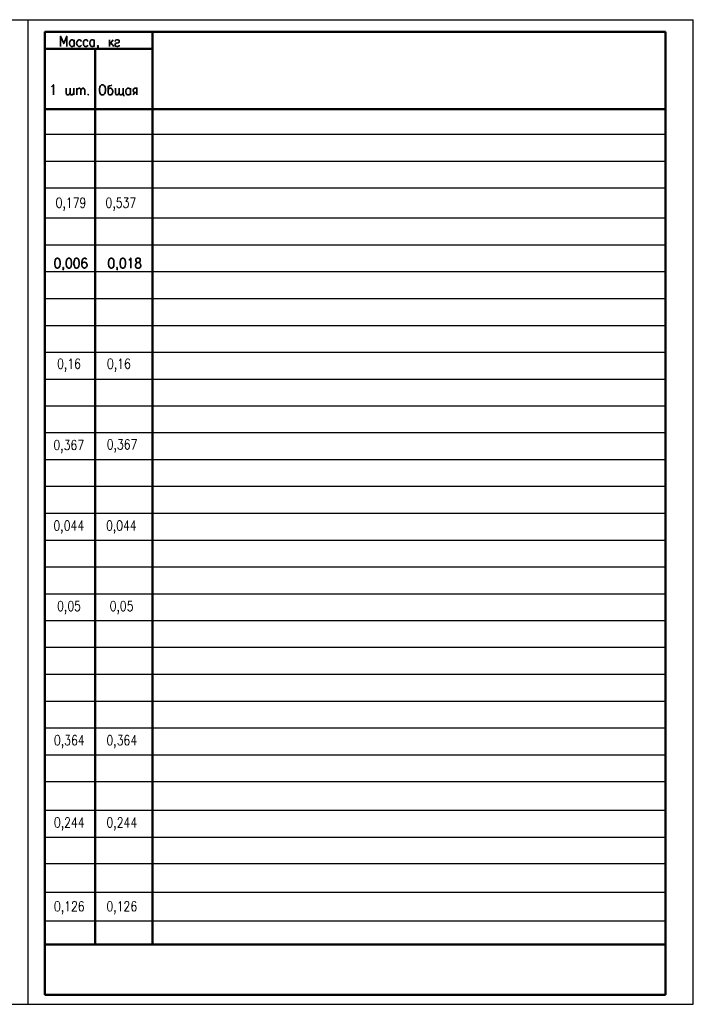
# Model space of a CAD drawing. Extents: x -412 to 8, y 8 to 305.
# Tile 2 of 2: x -195 to 8, y 8 to 305. Entities that reach past the tile are written whole.
import ezdxf

# ---------------------------------------------------------------- set-up
doc = ezdxf.new("R2010")
doc.units = 0
doc.layers.get('0').update_dxf_attribs({"lineweight": 25})
doc.layers.add('Text', color=3, linetype='Continuous')
doc.styles.add('Style1', font='romans.shx', dxfattribs={"width": 0.8})

msp = doc.modelspace()

# ---------------------------------------------------------------- linework, layer by layer
for p, q in [((-411.64, 305.22), (8.36, 305.22)), ((8.36, 8.22), (8.36, 305.22)), ((-411.64, 8.22), (8.36, 8.22))]:
    msp.add_line(p, q)
at = {"color": 7, "lineweight": 25}
for p, q in [((-192.36, 8.22), (-192.36, 305.22)), ((8.36, 8.22), (8.36, 305.31))]:
    msp.add_line(p, q, dxfattribs=at)
at = {"color": 7, "lineweight": 50}
for p, q in [((-187.28, 301.61), (-187.28, 11.12)), ((-154.86, 301.61), (-154.86, 26.28)), ((-154.86, 301.61), (-154.86, 296.53)), ((0, 11.12), (0, 301.61)), ((-172.13, 296.53), (-172.13, 26.28)), ((0, 11.12), (-187.28, 11.12))]:
    msp.add_line(p, q, dxfattribs=at)
at = {"color": 7, "lineweight": 50, "flags": 128}
for points in [[(-187.28, 301.65), (-172.13, 301.65)], [(0, 301.61), (-187.28, 301.61)], [(-154.86, 301.61), (-187.28, 301.61), (-187.28, 286.46), (-187.28, 301.61)], [(-154.86, 296.53), (-187.28, 296.53)], [(-187.28, 278.33), (0, 278.33)], [(-187.28, 26.28), (0, 26.28)]]:
    msp.add_lwpolyline(points, dxfattribs=at)
at = {"color": 7, "lineweight": 35, "flags": 128}
for points in [[(-180.68, 297.25), (-180.68, 300.3), (-181.61, 298.1), (-182.54, 300.3), (-182.54, 297.25)], [(-178.48, 297.67), (-178.73, 297.33), (-178.99, 297.25), (-179.32, 297.25), (-179.49, 297.33), (-179.66, 297.5), (-179.75, 297.67), (-179.92, 298.1), (-179.92, 298.35), (-179.75, 298.77), (-179.49, 299.11), (-179.32, 299.28), (-178.99, 299.28), (-178.73, 299.11), (-178.48, 298.77)], [(-178.48, 299.28), (-178.48, 297.25)], [(-176.28, 298.77), (-176.53, 299.11), (-176.78, 299.28), (-177.12, 299.28), (-177.29, 299.11), (-177.55, 298.77), (-177.72, 298.35), (-177.72, 298.1), (-177.55, 297.67), (-177.29, 297.33), (-177.12, 297.25), (-176.78, 297.25), (-176.53, 297.33), (-176.28, 297.67)], [(-174.33, 298.77), (-174.58, 299.11), (-174.75, 299.28), (-175.18, 299.28), (-175.34, 299.11), (-175.6, 298.77), (-175.68, 298.35), (-175.68, 298.1), (-175.6, 297.67), (-175.34, 297.33), (-175.18, 297.25), (-174.75, 297.25), (-174.58, 297.33), (-174.33, 297.67)], [(-172.38, 297.67), (-172.55, 297.33), (-172.8, 297.25), (-173.14, 297.25), (-173.4, 297.33), (-173.48, 297.5), (-173.65, 297.67), (-173.74, 298.1), (-173.74, 298.35), (-173.65, 298.77), (-173.4, 299.11), (-173.14, 299.28), (-172.8, 299.28), (-172.55, 299.11), (-172.38, 298.77)], [(-172.38, 299.28), (-172.38, 297.25)], [(-171.2, 297.33), (-171.28, 297.25), (-171.45, 297.33), (-171.28, 297.5), (-171.2, 297.33), (-171.2, 297.08), (-171.28, 296.83), (-171.45, 296.66)], [(-167.81, 299.28), (-167.81, 297.25)], [(-166.71, 299.28), (-167.81, 297.84)], [(-167.39, 298.35), (-166.54, 297.25)], [(-166.12, 298.77), (-166.03, 299.11), (-165.61, 299.28), (-165.27, 299.28), (-164.93, 299.11), (-164.85, 298.77), (-164.93, 298.52), (-165.18, 298.35), (-165.78, 298.27), (-166.03, 298.1), (-166.12, 297.84), (-166.12, 297.67), (-166.03, 297.33), (-165.61, 297.25), (-165.27, 297.25), (-164.93, 297.33), (-164.85, 297.67)], [(-185.34, 285.07), (-185.08, 285.24), (-184.74, 285.66), (-184.74, 282.61)], [(-170.18, 285.66), (-169.67, 285.66), (-169.5, 285.49), (-169.25, 285.24), (-169.08, 284.9), (-168.99, 284.48), (-168.99, 283.8), (-169.08, 283.29), (-169.25, 283.04), (-169.5, 282.78), (-169.67, 282.61), (-170.18, 282.61), (-170.43, 282.78), (-170.6, 283.04), (-170.77, 283.29), (-170.86, 283.8), (-170.86, 284.48), (-170.77, 284.9), (-170.6, 285.24), (-170.43, 285.49), (-170.18, 285.66)], [(-167.05, 285.66), (-167.3, 285.49), (-167.81, 285.32), (-168.06, 285.24), (-168.23, 284.9), (-168.23, 283.21), (-168.06, 282.87), (-167.98, 282.78), (-167.72, 282.61), (-167.39, 282.61), (-167.13, 282.78), (-166.96, 283.04), (-166.79, 283.46), (-166.79, 283.8), (-166.96, 284.22), (-167.05, 284.31), (-167.13, 284.48), (-167.39, 284.65), (-167.72, 284.65), (-167.98, 284.48), (-168.23, 284.22)], [(-179.66, 283.21), (-180, 282.78), (-180.26, 282.61), (-180.51, 282.61), (-180.76, 282.78), (-180.85, 283.21), (-180.85, 284.65)], [(-178.56, 283.21), (-178.9, 282.78), (-179.07, 282.61), (-179.32, 282.61), (-179.58, 282.78), (-179.66, 283.21), (-179.66, 284.65)], [(-178.56, 282.61), (-178.56, 284.65)], [(-177.63, 284.65), (-177.63, 282.61)], [(-177.63, 284.05), (-177.29, 284.48), (-177.04, 284.65), (-176.78, 284.65), (-176.53, 284.48), (-176.45, 284.05), (-176.45, 282.61)], [(-176.45, 284.05), (-176.11, 284.48), (-175.85, 284.65), (-175.6, 284.65), (-175.43, 284.48), (-175.26, 284.05), (-175.26, 282.61)], [(-174.24, 282.87), (-174.33, 282.78), (-174.24, 282.61), (-174.16, 282.78), (-174.24, 282.87)], [(-164.85, 283.21), (-165.18, 282.78), (-165.44, 282.61), (-165.61, 282.61), (-165.86, 282.78), (-166.03, 283.21), (-166.03, 284.65)], [(-163.66, 283.21), (-164, 282.78), (-164.25, 282.61), (-164.51, 282.61), (-164.76, 282.78), (-164.85, 283.21), (-164.85, 284.65)], [(-163.66, 284.65), (-163.66, 282.61), (-163.49, 282.61), (-163.49, 282.19)], [(-161.46, 283.04), (-161.71, 282.78), (-161.97, 282.61), (-162.31, 282.61), (-162.56, 282.78), (-162.64, 282.87), (-162.73, 283.04), (-162.9, 283.46), (-162.9, 283.8), (-162.73, 284.22), (-162.56, 284.48), (-162.31, 284.65), (-161.97, 284.65), (-161.71, 284.48), (-161.46, 284.22)], [(-161.46, 284.65), (-161.46, 282.61)], [(-159.51, 282.61), (-159.51, 284.65), (-160.19, 284.65), (-160.44, 284.48), (-160.53, 284.31), (-160.7, 284.05), (-160.7, 283.88), (-160.53, 283.63), (-160.44, 283.46), (-160.19, 283.29), (-159.51, 283.29)], [(-160.7, 282.61), (-160.19, 283.29)], [(-183.64, 233.37), (-183.98, 233.2), (-184.23, 232.78), (-184.32, 232.02), (-184.32, 231.59), (-184.23, 230.91), (-183.98, 230.49), (-183.64, 230.32), (-183.39, 230.32), (-183.05, 230.49), (-182.8, 230.91), (-182.71, 231.59), (-182.71, 232.02), (-182.8, 232.78), (-183.05, 233.2), (-183.39, 233.37), (-183.64, 233.37)], [(-180.17, 233.37), (-180.51, 233.2), (-180.76, 232.78), (-180.85, 232.02), (-180.85, 231.59), (-180.76, 230.91), (-180.51, 230.49), (-180.17, 230.32), (-179.92, 230.32), (-179.58, 230.49), (-179.32, 230.91), (-179.24, 231.59), (-179.24, 232.02), (-179.32, 232.78), (-179.58, 233.2), (-179.92, 233.37), (-180.17, 233.37)], [(-177.88, 233.37), (-178.22, 233.2), (-178.39, 232.78), (-178.56, 232.02), (-178.56, 231.59), (-178.39, 230.91), (-178.22, 230.49), (-177.88, 230.32), (-177.63, 230.32), (-177.29, 230.49), (-177.04, 230.91), (-176.95, 231.59), (-176.95, 232.02), (-177.04, 232.78), (-177.29, 233.2), (-177.63, 233.37), (-177.88, 233.37)], [(-174.75, 232.95), (-174.84, 233.2), (-175.18, 233.37), (-175.43, 233.37), (-175.77, 233.2), (-176.02, 232.78), (-176.11, 232.02), (-176.11, 231.34), (-176.02, 230.75), (-175.77, 230.49), (-175.43, 230.32), (-175.34, 230.32), (-174.92, 230.49), (-174.75, 230.75), (-174.58, 231.17), (-174.58, 231.34), (-174.75, 231.76), (-174.92, 232.02), (-175.34, 232.18), (-175.43, 232.18), (-175.77, 232.02), (-176.02, 231.76), (-176.11, 231.34)], [(-167.39, 233.37), (-167.72, 233.2), (-167.98, 232.78), (-168.06, 232.02), (-168.06, 231.59), (-167.98, 230.91), (-167.72, 230.49), (-167.39, 230.32), (-167.13, 230.32), (-166.79, 230.49), (-166.54, 230.91), (-166.45, 231.59), (-166.45, 232.02), (-166.54, 232.78), (-166.79, 233.2), (-167.13, 233.37), (-167.39, 233.37)], [(-163.91, 233.37), (-164.25, 233.2), (-164.51, 232.78), (-164.59, 232.02), (-164.59, 231.59), (-164.51, 230.91), (-164.25, 230.49), (-163.91, 230.32), (-163.66, 230.32), (-163.32, 230.49), (-163.07, 230.91), (-162.98, 231.59), (-162.98, 232.02), (-163.07, 232.78), (-163.32, 233.2), (-163.66, 233.37), (-163.91, 233.37)], [(-161.97, 232.78), (-161.71, 232.95), (-161.37, 233.37), (-161.37, 230.32)], [(-159.43, 233.37), (-159.77, 233.2), (-159.85, 232.95), (-159.85, 232.61), (-159.77, 232.35), (-159.51, 232.18), (-159, 232.02), (-158.67, 231.93), (-158.5, 231.59), (-158.33, 231.34), (-158.33, 230.91), (-158.5, 230.58), (-158.58, 230.49), (-158.92, 230.32), (-159.43, 230.32), (-159.77, 230.49), (-159.85, 230.58), (-159.94, 230.91), (-159.94, 231.34), (-159.85, 231.59), (-159.6, 231.93), (-159.26, 232.02), (-158.83, 232.18), (-158.58, 232.35), (-158.5, 232.61), (-158.5, 232.95), (-158.58, 233.2), (-158.92, 233.37), (-159.43, 233.37)], [(-181.69, 230.49), (-181.78, 230.32), (-181.86, 230.49), (-181.78, 230.58), (-181.69, 230.49), (-181.69, 230.15), (-181.78, 229.9), (-181.86, 229.73)], [(-165.44, 230.49), (-165.52, 230.32), (-165.61, 230.49), (-165.52, 230.58), (-165.44, 230.49), (-165.44, 230.15), (-165.52, 229.9), (-165.61, 229.73)]]:
    msp.add_lwpolyline(points, dxfattribs=at)
at = {"color": 7, "lineweight": 25, "flags": 128}
for points in [[(-187.28, 270.79), (0, 270.79)], [(-187.28, 262.66), (0, 262.66)], [(-187.28, 254.62), (0, 254.62)], [(-187.28, 245.48), (0, 245.48)], [(-187.28, 237.35), (0, 237.35)], [(-187.28, 229.31), (0, 229.31)], [(-187.28, 221.18), (0, 221.18)], [(-187.28, 213.05), (0, 213.05)], [(-187.28, 205.01), (0, 205.01)], [(-187.28, 196.88), (0, 196.88)], [(-187.28, 188.75), (0, 188.75)], [(-187.28, 180.71), (0, 180.71)], [(-187.28, 172.58), (0, 172.58)], [(-187.28, 164.54), (0, 164.54)], [(-187.28, 156.41), (0, 156.41)], [(-187.28, 148.28), (0, 148.28)], [(-187.28, 148.28), (0, 148.28)], [(-187.28, 140.24), (0, 140.24)], [(-187.28, 132.11), (0, 132.11)], [(-187.28, 123.98), (0, 123.98)], [(-187.28, 115.94), (0, 115.94)], [(-187.28, 107.81), (0, 107.81)], [(-187.28, 99.68), (0, 99.68)], [(-187.28, 91.64), (0, 91.64)], [(-187.28, 83.51), (0, 83.51)], [(-187.28, 75.47), (0, 75.47)], [(-187.28, 66.83), (0, 66.83)], [(-187.28, 58.7), (0, 58.7)], [(-187.28, 50.66), (0, 50.66)], [(-187.28, 42.02), (0, 42.02)], [(-187.28, 33.39), (0, 33.39)]]:
    msp.add_lwpolyline(points, dxfattribs=at)

# ---------------------------------------------------------------- texts
at = {"layer": 'Text', "style": 'Style1', "width": 0.8}
for s, p in [('0,179', (-184.06, 248.59)), ('0,537', (-169, 248.59)), ('0,16', (-183.63, 200)), ('0,16', (-168.58, 200)), ('0,367', (-184.71, 175.48)), ('0,367', (-168.64, 175.66)), ('0,044', (-184.71, 151.18)), ('0,044', (-168.86, 151.18)), ('0,05', (-183.61, 126.88)), ('0,05', (-167.76, 126.88)), ('0,364', (-184.57, 86.41)), ('0,364', (-168.72, 86.41)), ('0,244', (-184.57, 61.6)), ('0,244', (-168.72, 61.6)), ('0,126', (-184.57, 36.29)), ('0,126', (-168.72, 36.29))]:
    msp.add_text(s, height=3, dxfattribs=at).set_placement(p)

doc.saveas('drawing.dxf')
